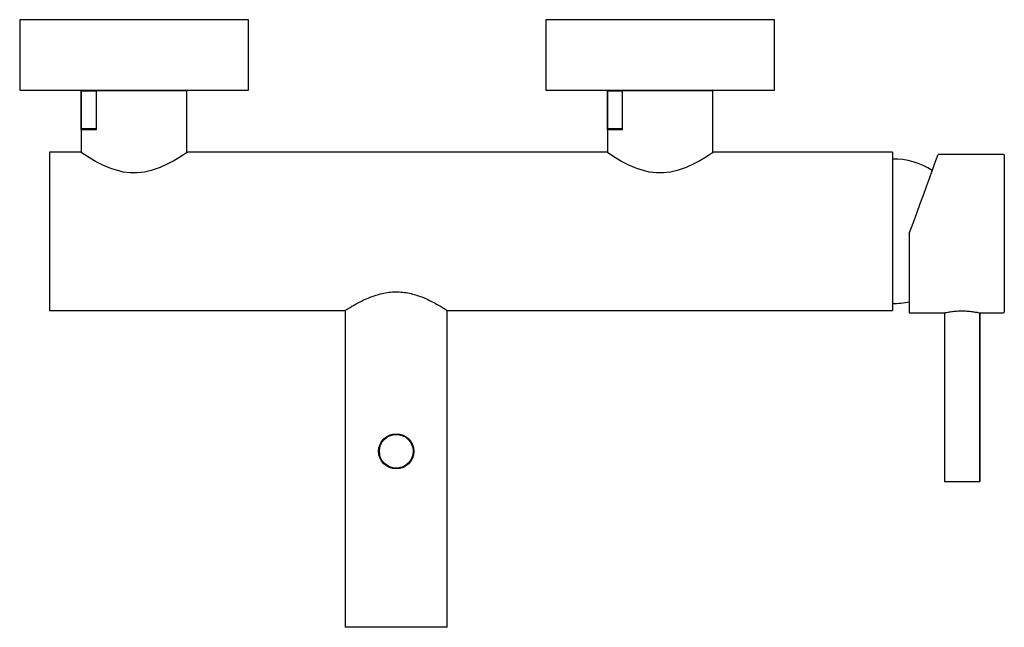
# Model space of a CAD drawing. Header units: millimetres. Extents: x 5307.377 to 5307.657, y 719.443 to 719.616.
import ezdxf

# ---------------------------------------------------------------- set-up
doc = ezdxf.new("R2010")
doc.units = ezdxf.units.MM
doc.layers.add('SANINDUSA', color=3, linetype='Continuous')

msp = doc.modelspace()

# ---------------------------------------------------------------- linework, layer by layer
at = {"layer": 'SANINDUSA'}
for p, q in [((5307.441717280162, 719.6160156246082), (5307.376717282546, 719.6160156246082)), ((5307.591217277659, 719.6160156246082), (5307.526217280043, 719.6160156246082)), ((5307.376717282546, 719.5960156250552), (5307.441717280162, 719.5960156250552)), ((5307.394225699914, 719.5957656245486), (5307.394217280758, 719.5957656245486)), ((5307.394225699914, 719.5847656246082), (5307.394225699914, 719.5957656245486)), ((5307.394225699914, 719.5957656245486), (5307.398426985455, 719.5957656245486)), ((5307.398426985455, 719.5957656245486), (5307.398426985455, 719.5847656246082)), ((5307.42421728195, 719.5957656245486), (5307.398426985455, 719.5957656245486)), ((5307.526217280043, 719.5960156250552), (5307.591217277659, 719.5960156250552)), ((5307.543725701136, 719.5957656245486), (5307.54371728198, 719.5957656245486)), ((5307.543725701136, 719.5847656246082), (5307.543725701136, 719.5957656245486)), ((5307.543725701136, 719.5957656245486), (5307.547926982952, 719.5957656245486)), ((5307.547926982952, 719.5957656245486), (5307.547926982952, 719.5847656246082)), ((5307.573717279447, 719.5957656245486), (5307.547926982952, 719.5957656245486)), ((5307.398426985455, 719.5847656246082), (5307.394225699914, 719.5847656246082)), ((5307.547926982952, 719.5847656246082), (5307.543725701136, 719.5847656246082)), ((5307.38521727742, 719.5784156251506), (5307.38521727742, 719.5334156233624)), ((5307.624717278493, 719.5784156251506), (5307.624717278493, 719.5334156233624)), ((5307.656317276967, 719.577735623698), (5307.637706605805, 719.577735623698)), ((5307.656517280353, 719.5775356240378), (5307.656517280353, 719.5329356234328)), ((5307.629517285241, 719.5552356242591), (5307.629517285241, 719.5327356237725)), ((5307.629517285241, 719.5327356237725), (5307.639517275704, 719.5327356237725)), ((5307.639517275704, 719.5327356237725), (5307.639517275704, 719.484835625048)), ((5307.649517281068, 719.5327356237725), (5307.649517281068, 719.484835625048)), ((5307.650517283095, 719.5327356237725), (5307.656317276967, 719.5327356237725)), ((5307.639517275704, 719.484835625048), (5307.648119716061, 719.484835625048)), ((5307.648119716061, 719.484835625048), (5307.649517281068, 719.484835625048)), ((5307.49821728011, 719.4434156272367), (5307.469217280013, 719.4434156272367))]:
    msp.add_line(p, q, dxfattribs=at)
at = {"layer": 'SANINDUSA', "flags": 128}
for points in [[(5307.424467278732, 719.5784156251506), (5307.424301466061, 719.5783035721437), (5307.423792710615, 719.5779639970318), (5307.422999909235, 719.5774481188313), (5307.421915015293, 719.5767703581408), (5307.420497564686, 719.575938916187), (5307.418799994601, 719.575034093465), (5307.416598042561, 719.5740308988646), (5307.414044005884, 719.5731488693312), (5307.412158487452, 719.5727185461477), (5307.410138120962, 719.5724847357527), (5307.408138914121, 719.5724942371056), (5307.40610968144, 719.572748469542), (5307.402586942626, 719.5737383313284), (5307.400304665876, 719.574707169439), (5307.398254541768, 719.5757617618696), (5307.396572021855, 719.5767384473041), (5307.395221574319, 719.5775851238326), (5307.394504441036, 719.5780550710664), (5307.394073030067, 719.578344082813), (5307.393967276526, 719.5784156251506), (5307.393967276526, 719.5784156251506)], [(5307.573967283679, 719.5784156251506), (5307.573801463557, 719.5783035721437), (5307.573292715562, 719.5779639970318), (5307.572499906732, 719.5774481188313), (5307.57141501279, 719.5767703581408), (5307.569997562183, 719.575938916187), (5307.568299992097, 719.575034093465), (5307.566098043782, 719.5740308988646), (5307.56354400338, 719.5731488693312), (5307.561658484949, 719.5727185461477), (5307.559638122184, 719.5724847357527), (5307.557638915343, 719.5724942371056), (5307.555609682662, 719.572748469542), (5307.552086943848, 719.5737383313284), (5307.549804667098, 719.574707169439), (5307.547754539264, 719.5757617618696), (5307.546072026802, 719.5767384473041), (5307.544721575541, 719.5775851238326), (5307.544004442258, 719.5780550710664), (5307.543573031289, 719.578344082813), (5307.543467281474, 719.5784156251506), (5307.543467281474, 719.5784156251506)], [(5307.629517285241, 719.5552356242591), (5307.630586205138, 719.5581724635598), (5307.63163684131, 719.5610590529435), (5307.632651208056, 719.5638460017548), (5307.633611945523, 719.5664856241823), (5307.634502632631, 719.5689327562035), (5307.635308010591, 719.5711455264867), (5307.63601431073, 719.5730860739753), (5307.636609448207, 719.5747211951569), (5307.637083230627, 719.5760229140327), (5307.63742756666, 719.5769689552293), (5307.637636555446, 719.577543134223), (5307.637706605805, 719.577735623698)]]:
    msp.add_lwpolyline(points, dxfattribs=at)
at = {"layer": 'SANINDUSA'}
for radius in [0.004999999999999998, 0.004800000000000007]:
    msp.add_circle((5307.483717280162, 719.4934156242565), radius, dxfattribs=at)
for centre, radius, start, end in [((5307.394467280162, 719.5957656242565), 0.0002500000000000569, 90, 180), ((5307.423967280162, 719.5957656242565), 0.0002500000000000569, 0, 90), ((5307.543967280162, 719.5957656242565), 0.0002500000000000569, 90, 180), ((5307.573467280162, 719.5957656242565), 0.0002500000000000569, 0, 90), ((5307.625171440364, 719.5564207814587), 0.02, 57.02916412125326, 91.30118497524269), ((5307.656317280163, 719.5775356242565), 0.0002000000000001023, 0, 90), ((5307.625171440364, 719.5554104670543), 0.01999999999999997, 268.6988150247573, 282.5500281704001), ((5307.656317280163, 719.5329356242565), 0.0002000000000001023, 270, 0), ((5307.483717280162, 719.4934156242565), 0.004999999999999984, 147.3118447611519, 187.5066559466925)]:
    msp.add_arc(centre, radius, start, end, dxfattribs=at)
for points in [[(5307.376717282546, 719.6160156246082), (5307.376717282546, 719.5960156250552)], [(5307.441717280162, 719.5960156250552), (5307.441717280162, 719.6160156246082)], [(5307.526217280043, 719.6160156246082), (5307.526217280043, 719.5960156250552)], [(5307.591217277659, 719.5960156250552), (5307.591217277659, 719.6160156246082)], [(5307.394217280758, 719.5957656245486), (5307.394217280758, 719.57824744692)], [(5307.42421728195, 719.5782473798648), (5307.42421728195, 719.5957656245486)], [(5307.54371728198, 719.5957656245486), (5307.54371728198, 719.57824744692)], [(5307.573717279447, 719.5782473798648), (5307.573717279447, 719.5957656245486)], [(5307.393967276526, 719.5784156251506), (5307.38521727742, 719.5784156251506)], [(5307.543467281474, 719.5784156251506), (5307.424467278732, 719.5784156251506)], [(5307.624717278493, 719.5784156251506), (5307.573967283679, 719.5784156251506)], [(5307.38521727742, 719.5334156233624), (5307.469217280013, 719.5334156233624)], [(5307.469217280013, 719.5334156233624), (5307.469217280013, 719.4434156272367)], [(5307.49821728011, 719.4434156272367), (5307.49821728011, 719.5334156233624)], [(5307.49821728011, 719.5334156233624), (5307.624717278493, 719.5334156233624)], [(5307.639517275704, 719.5327356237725), (5307.639517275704, 719.484835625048)], [(5307.649517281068, 719.484835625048), (5307.649517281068, 719.5327356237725)], [(5307.649517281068, 719.5327356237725), (5307.650517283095, 719.5327356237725)]]:
    msp.add_open_spline(points, degree=1, dxfattribs=at)
for points, knots in [([(5307.394514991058, 719.5850156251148), (5307.394448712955, 719.5850088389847), (5307.394369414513, 719.5850007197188), (5307.394281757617, 719.5849200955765), (5307.39425204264, 719.5848779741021), (5307.394233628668, 719.5848292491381), (5307.394226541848, 719.5847951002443), (5307.394225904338, 719.5847727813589), (5307.394225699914, 719.5847656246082)], [0, 0, 0, 0, 0.6091895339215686, 0.7288648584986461, 0.8649125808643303, 0.9192168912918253, 0.9740961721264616, 0.9999999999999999, 0.9999999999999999, 0.9999999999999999, 0.9999999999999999]), ([(5307.398137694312, 719.5850156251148), (5307.397648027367, 719.5850156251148), (5307.396662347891, 719.5850156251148), (5307.395584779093, 719.5850156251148), (5307.394811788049, 719.5850156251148), (5307.394613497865, 719.5850156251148), (5307.394514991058, 719.5850156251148)], [0, 0, 0, 0, 0.2483905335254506, 0.4999999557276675, 0.7516094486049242, 1, 1, 1, 1]), ([(5307.398426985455, 719.5847656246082), (5307.398426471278, 719.5847769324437), (5307.398425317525, 719.5848023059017), (5307.398414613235, 719.5848444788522), (5307.398384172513, 719.5849088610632), (5307.398290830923, 719.5849986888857), (5307.398201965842, 719.5850085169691), (5307.398137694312, 719.5850156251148)], [0, 0, 0, 0, 0.04086906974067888, 0.09170540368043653, 0.1771420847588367, 0.404869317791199, 1, 1, 1, 1]), ([(5307.54401499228, 719.5850156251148), (5307.543948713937, 719.5850088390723), (5307.543869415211, 719.5850007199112), (5307.54378175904, 719.584920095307), (5307.54375204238, 719.5848779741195), (5307.543733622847, 719.5848292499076), (5307.543726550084, 719.5847950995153), (5307.543725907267, 719.5847727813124), (5307.543725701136, 719.5847656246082)], [0, 0, 0, 0, 0.6091894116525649, 0.7288647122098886, 0.8649139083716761, 0.9192182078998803, 0.974095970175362, 0.9999999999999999, 0.9999999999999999, 0.9999999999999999, 0.9999999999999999]), ([(5307.547637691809, 719.5850156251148), (5307.547148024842, 719.5850156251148), (5307.546162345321, 719.5850156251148), (5307.545084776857, 719.5850156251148), (5307.544311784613, 719.5850156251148), (5307.544113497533, 719.5850156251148), (5307.54401499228, 719.5850156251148)], [0, 0, 0, 0, 0.2483905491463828, 0.4999999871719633, 0.7516094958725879, 1, 1, 1, 1]), ([(5307.547926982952, 719.5847656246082), (5307.547926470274, 719.5847769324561), (5307.547925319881, 719.5848023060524), (5307.547914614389, 719.5848444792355), (5307.547884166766, 719.5849088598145), (5307.547790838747, 719.5849986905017), (5307.547701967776, 719.5850085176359), (5307.547637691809, 719.5850156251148)], [0, 0, 0, 0, 0.04086870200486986, 0.09170497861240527, 0.1771428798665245, 0.4048682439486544, 1, 1, 1, 1]), ([(5307.469217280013, 719.5334156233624), (5307.469248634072, 719.5334358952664), (5307.469312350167, 719.5334770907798), (5307.469819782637, 719.5338010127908), (5307.470606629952, 719.5342888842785), (5307.471683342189, 719.5349278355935), (5307.473052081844, 719.5356870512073), (5307.474762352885, 719.5365433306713), (5307.476825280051, 719.5374219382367), (5307.479008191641, 719.5381208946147), (5307.481141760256, 719.5385541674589), (5307.483094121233, 719.5387378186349), (5307.485086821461, 719.5386940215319), (5307.487632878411, 719.5383466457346), (5307.490798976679, 719.5374094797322), (5307.493616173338, 719.5361009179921), (5307.495652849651, 719.5349882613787), (5307.496873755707, 719.5342615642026), (5307.497683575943, 719.5337574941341), (5307.498142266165, 719.5334640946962), (5307.498183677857, 719.533437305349), (5307.498203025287, 719.5334247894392)], [0, 0, 0, 0, 0.04606525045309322, 0.09361141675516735, 0.1396453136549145, 0.1868326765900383, 0.2367599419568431, 0.2877966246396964, 0.3447207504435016, 0.4034540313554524, 0.4448556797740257, 0.4873879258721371, 0.5288263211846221, 0.5715629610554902, 0.6528925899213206, 0.7501656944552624, 0.8071825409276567, 0.8659848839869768, 0.911737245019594, 0.9587638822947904, 1, 1, 1, 1]), ([(5307.639517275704, 719.5327356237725), (5307.639571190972, 719.53274792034), (5307.639678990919, 719.5327725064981), (5307.64051762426, 719.5329445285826), (5307.641763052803, 719.5331411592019), (5307.643339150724, 719.5332880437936), (5307.645038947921, 719.5333134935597), (5307.646659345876, 719.533211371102), (5307.648055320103, 719.5330252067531), (5307.649040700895, 719.5328411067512), (5307.64952897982, 719.5327330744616), (5307.649468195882, 719.5327464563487), (5307.649451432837, 719.5327501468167)], [0, 0, 0, 0, 0.1055956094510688, 0.2111313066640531, 0.3182311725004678, 0.4265338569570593, 0.5330835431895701, 0.6376444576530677, 0.7430822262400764, 0.8508686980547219, 0.9588724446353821, 1, 1, 1, 1])]:
    msp.add_open_spline(points, degree=3, knots=knots, dxfattribs=at)

doc.saveas('drawing.dxf')
